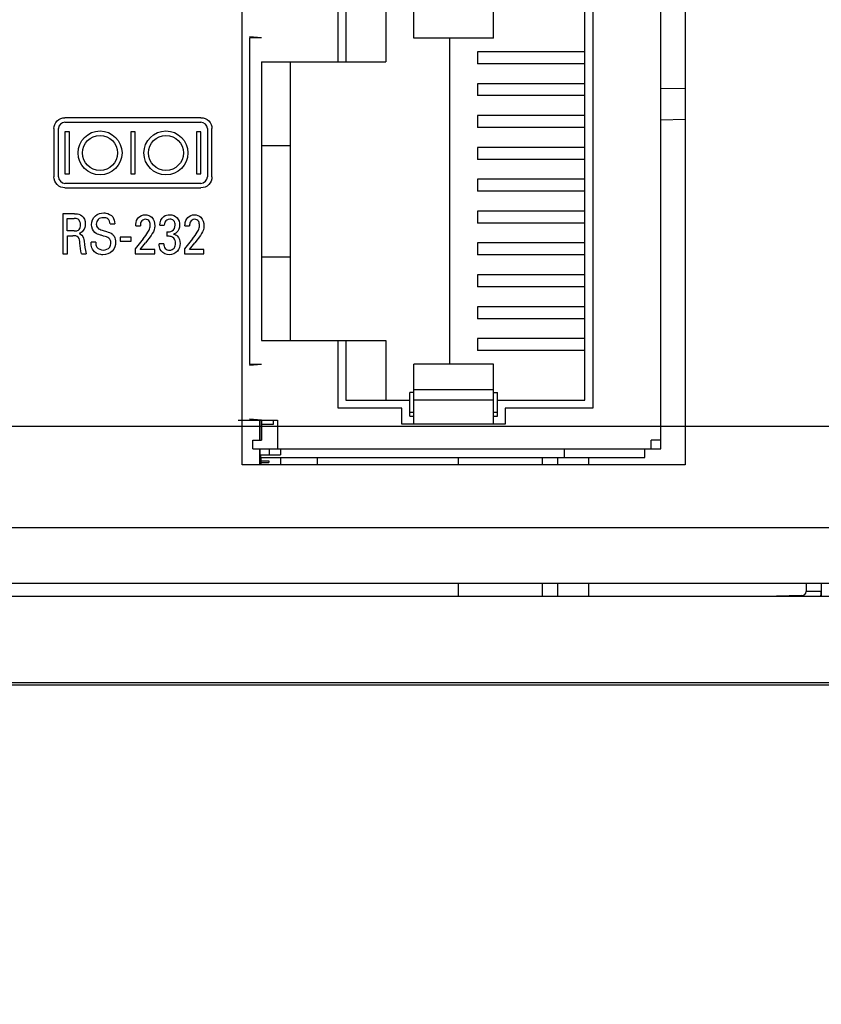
# Model space of a CAD drawing. Header units: inches. Extents: x 0 to 34, y 0 to 22.
# Tile 129 of 179: x 13.5 to 14.5, y 16 to 17.2. Entities that reach past the tile are written whole.
import ezdxf

# ---------------------------------------------------------------- set-up
doc = ezdxf.new("R2010")
doc.units = ezdxf.units.IN
doc.header["$LTSCALE"] = 1.87
doc.header["$MEASUREMENT"] = 0
doc.layers.get('0').update_dxf_attribs({"linetype": 'CONTINUOUS'})
for name, color, linetype in [('02___PRT_ALL_AXES', 7, 'CONTINUOUS'), ('ARTWORK', 7, 'CONTINUOUS'), ('COSMETIC', 7, 'CONTINUOUS'), ('DIMENSIONS', 7, 'CONTINUOUS'), ('ECAD_715933_01_71_C1206_REV1', 7, 'CONTINUOUS'), ('ECAD_GLOBAL_FD_40_10_FD40', 7, 'CONTINUOUS'), ('ECAD_R0805_SPARE_25_R0805_REV1', 7, 'CONTINUOUS')]:
    doc.layers.add(name, color=color, linetype=linetype)
doc.styles.get("Standard").update_dxf_attribs({"font": 'txt', "width": 0.8})
doc.dimstyles.new('DIMSTYLE_1', dxfattribs={"dimtxt": 0.125, "dimasz": 0.18, "dimexe": 0.125, "dimexo": 0.0625, "dimgap": 0.0625, "dimtad": 0, "dimtih": 1, "dimtoh": 1, "dimzin": 4, "dimdsep": 46, "dimtxsty": 'STANDARD', "dimblk": '_FILLED', "dimblk1": '_FILLED', "dimblk2": '_FILLED', "dimcen": 0.09, "dimadec": 0, "dimazin": 0, "dimtp": 0.001, "dimtm": 0.001, "dimtfac": 1, "dimtofl": 0, "dimtmove": 0, "dimatfit": 3, "dimldrblk": '_FILLED', "dimfxl": 1, "dimtolj": 1, "dimtzin": 4, "dimarcsym": 0})

# ---------------------------------------------------------------- blocks, each defined once
blk = doc.blocks.new('_FILLED')
at = {"color": 0, "linetype": 'BYBLOCK'}
blk.add_solid([(0, 0), (-1, 0.1736), (-1, -0.1736)], dxfattribs=at)
blk = doc.blocks.new('*D2')
at = {"layer": 'DIMENSIONS', "color": 2, "linetype": 'CONTINUOUS'}
for p, q in [((11.5917, 16.5152), (11.5917, 15.513)), ((15.5565, 16.38), (15.5565, 15.513)), ((11.5917, 15.638), (12.8991, 15.638)), ((15.5565, 15.638), (14.2491, 15.638))]:
    blk.add_line(p, q, dxfattribs=at)
at = {"layer": 'DIMENSIONS', "color": 2, "linetype": 'CONTINUOUS', "xscale": 0.18, "yscale": 0.18, "zscale": 0.18, "rotation": 180}
blk.add_blockref('_FILLED', (11.5917, 15.638), dxfattribs=at)
at = {"layer": 'DIMENSIONS', "color": 2, "linetype": 'CONTINUOUS', "xscale": 0.18, "yscale": 0.18, "zscale": 0.18}
blk.add_blockref('_FILLED', (15.5565, 15.638), dxfattribs=at)
at = {"layer": 'DIMENSIONS', "color": 2, "linetype": 'CONTINUOUS', "insert": (13.5741, 15.7005), "char_height": 0.125, "width": 1.225, "attachment_point": 2, "line_spacing_factor": 0.9}
blk.add_mtext('3.96{\\Ftxt.shx;\\W1.000000;\\H0.125000; }[100.7]', dxfattribs=at)
blk = doc.blocks.new('*D3')
at = {"layer": 'DIMENSIONS', "color": 2, "linetype": 'CONTINUOUS'}
for p, q in [((11.5917, 16.5152), (11.5917, 14.763)), ((15.7425, 16.4433), (15.7425, 14.763)), ((11.5917, 14.888), (12.9921, 14.888)), ((15.7425, 14.888), (14.3421, 14.888))]:
    blk.add_line(p, q, dxfattribs=at)
at = {"layer": 'DIMENSIONS', "color": 2, "linetype": 'CONTINUOUS', "xscale": 0.18, "yscale": 0.18, "zscale": 0.18, "rotation": 180}
blk.add_blockref('_FILLED', (11.5917, 14.888), dxfattribs=at)
at = {"layer": 'DIMENSIONS', "color": 2, "linetype": 'CONTINUOUS', "xscale": 0.18, "yscale": 0.18, "zscale": 0.18}
blk.add_blockref('_FILLED', (15.7425, 14.888), dxfattribs=at)
at = {"layer": 'DIMENSIONS', "color": 2, "linetype": 'CONTINUOUS', "insert": (13.6671, 14.9505), "char_height": 0.125, "width": 1.225, "attachment_point": 2, "line_spacing_factor": 0.9}
blk.add_mtext('4.15{\\Ftxt.shx;\\W1.000000;\\H0.125000; }[105.4]', dxfattribs=at)
blk = doc.blocks.new('*D4')
at = {"layer": 'DIMENSIONS', "color": 2, "linetype": 'CONTINUOUS'}
for p, q in [((10.7797, 16.7247), (10.7797, 17.0847)), ((15.2118, 16.7247), (10.6547, 16.7247)), ((12.5948, 16.3884), (10.6547, 16.3884)), ((10.7797, 16.3884), (10.7797, 16.1377)), ((10.7797, 16.1377), (10.6622, 16.1377))]:
    blk.add_line(p, q, dxfattribs=at)
at = {"layer": 'DIMENSIONS', "color": 2, "linetype": 'CONTINUOUS', "xscale": 0.18, "yscale": 0.18, "zscale": 0.18}
for p, rotation in [((10.7797, 16.7247), 270), ((10.7797, 16.3884), 90)]:
    blk.add_blockref('_FILLED', p, dxfattribs=dict(at, rotation=rotation))
at = {"layer": 'DIMENSIONS', "color": 2, "linetype": 'CONTINUOUS', "insert": (10.5997, 16.2002), "char_height": 0.125, "width": 0.925, "attachment_point": 3, "line_spacing_factor": 0.9}
blk.add_mtext('.34{\\Ftxt.shx;\\W1.000000;\\H0.125000; }[8.5]', dxfattribs=at)

msp = doc.modelspace()

# ---------------------------------------------------------------- linework, layer by layer
at = {"color": 3, "linetype": 'CONTINUOUS'}
for p, q in [((13.77, 16.6765), (13.77, 17.3385)), ((14.326, 17.3385), (14.326, 16.6765)), ((14.326, 16.6765), (13.77, 16.6765))]:
    msp.add_line(p, q, dxfattribs=at)
at = {"color": 7, "linetype": 'CONTINUOUS'}
for p, q in [((14.2952, 16.6965), (14.2952, 17.3185)), ((13.9852, 17.2121), (13.9852, 17.2875)), ((14.0852, 17.2121), (14.0852, 17.2875)), ((13.8902, 17.1825), (13.8902, 17.2675)), ((13.9002, 17.2575), (13.9002, 17.1825)), ((13.9502, 17.2575), (13.9502, 17.1825)), ((14.2002, 16.7575), (14.2002, 17.2575)), ((14.2102, 17.2675), (14.2102, 16.7475)), ((13.7942, 17.2125), (13.7792, 17.2139)), ((13.7792, 17.2125), (13.7792, 16.8025)), ((13.7942, 17.2125), (13.7792, 17.2125)), ((14.0852, 17.2121), (13.9852, 17.2121)), ((14.0302, 17.2121), (14.0302, 16.803)), ((14.0652, 17.195), (14.0652, 17.18)), ((14.2002, 17.195), (14.0652, 17.195)), ((13.7942, 17.1825), (13.7942, 16.8325)), ((13.7942, 17.1825), (13.9502, 17.1825)), ((13.8302, 17.1825), (13.8302, 16.8325)), ((14.2002, 17.18), (14.0652, 17.18)), ((14.0652, 17.155), (14.0652, 17.14)), ((14.2002, 17.155), (14.0652, 17.155)), ((14.326, 17.1491), (14.2952, 17.1484)), ((14.2002, 17.14), (14.0652, 17.14)), ((14.0652, 17.115), (14.0652, 17.1)), ((14.2002, 17.115), (14.0652, 17.115)), ((14.326, 17.11), (14.2952, 17.1093)), ((14.2002, 17.1), (14.0652, 17.1)), ((13.7942, 17.0775), (13.8302, 17.0775)), ((14.0652, 17.075), (14.0652, 17.06)), ((14.2002, 17.075), (14.0652, 17.075)), ((14.2002, 17.06), (14.0652, 17.06)), ((14.0652, 17.035), (14.0652, 17.02)), ((14.2002, 17.035), (14.0652, 17.035)), ((14.2002, 17.02), (14.0652, 17.02)), ((14.0652, 16.995), (14.0652, 16.98)), ((14.2002, 16.995), (14.0652, 16.995)), ((14.2002, 16.98), (14.0652, 16.98)), ((14.0652, 16.955), (14.0652, 16.94)), ((14.2002, 16.955), (14.0652, 16.955)), ((13.7942, 16.9375), (13.8302, 16.9375)), ((14.2002, 16.94), (14.0652, 16.94)), ((14.0652, 16.915), (14.0652, 16.9)), ((14.2002, 16.915), (14.0652, 16.915)), ((14.2002, 16.9), (14.0652, 16.9)), ((14.0652, 16.875), (14.0652, 16.86)), ((14.2002, 16.875), (14.0652, 16.875)), ((14.2002, 16.86), (14.0652, 16.86)), ((13.7942, 16.8325), (13.9502, 16.8325)), ((13.8902, 16.7475), (13.8902, 16.8325)), ((13.9002, 16.8325), (13.9002, 16.7575)), ((13.9502, 16.8325), (13.9502, 16.7575)), ((14.0652, 16.835), (14.0652, 16.82)), ((14.2002, 16.835), (14.0652, 16.835)), ((14.2002, 16.82), (14.0652, 16.82)), ((13.7942, 16.8025), (13.7792, 16.8025)), ((13.7942, 16.8025), (13.7792, 16.8012)), ((13.9852, 16.7275), (13.9852, 16.803)), ((14.0852, 16.803), (13.9852, 16.803)), ((14.0852, 16.7275), (14.0852, 16.803)), ((13.9802, 16.7375), (13.9802, 16.7675)), ((13.9852, 16.7675), (13.9802, 16.7675)), ((14.0852, 16.7705), (13.9852, 16.7705)), ((14.0852, 16.7675), (14.0902, 16.7675)), ((14.0902, 16.7375), (14.0902, 16.7675)), ((13.9002, 16.7575), (13.9802, 16.7575)), ((14.0852, 16.7575), (13.9852, 16.7575)), ((14.0902, 16.7575), (14.2002, 16.7575)), ((13.9702, 16.7475), (13.8902, 16.7475)), ((13.9702, 16.7275), (13.9702, 16.7475)), ((13.9802, 16.7425), (13.9852, 16.7425)), ((14.0852, 16.7425), (14.0902, 16.7425)), ((14.1002, 16.7475), (14.1002, 16.7275)), ((14.2102, 16.7475), (14.1002, 16.7475)), ((13.7942, 16.7325), (13.7792, 16.7339)), ((13.7942, 16.7325), (13.7942, 16.7075)), ((13.7942, 16.7325), (13.8142, 16.7325)), ((13.7942, 16.7275), (13.8092, 16.7275)), ((13.8092, 16.7275), (13.8092, 16.7325)), ((13.8142, 16.7325), (13.8142, 16.6965)), ((14.1002, 16.7275), (13.9702, 16.7275)), ((13.9802, 16.7375), (13.9852, 16.7375)), ((14.0852, 16.7375), (14.0902, 16.7375)), ((13.7832, 16.6965), (13.7832, 16.7075)), ((13.7832, 16.7075), (13.7942, 16.7075)), ((14.2832, 16.6965), (14.2832, 16.7075)), ((14.2952, 16.7075), (14.2832, 16.7075)), ((13.7832, 16.6965), (14.2952, 16.6965)), ((13.7922, 16.689), (13.8182, 16.689)), ((13.7932, 16.6855), (13.7932, 16.689)), ((13.8042, 16.689), (13.8042, 16.6965)), ((13.8182, 16.6965), (13.8182, 16.689)), ((14.1746, 16.6855), (14.1746, 16.6965)), ((14.2752, 16.6855), (14.2752, 16.6965)), ((13.7932, 16.6855), (14.2752, 16.6855)), ((14.0412, 16.6855), (14.0412, 16.6765)), ((14.147, 16.6765), (14.147, 16.6855)), ((14.1662, 16.6765), (14.1662, 16.6855)), ((14.2045, 16.6855), (14.2045, 16.6765)), ((14.0412, 16.5275), (14.0412, 16.511)), ((14.147, 16.511), (14.147, 16.5275)), ((14.1662, 16.511), (14.1662, 16.5275)), ((14.2045, 16.5275), (14.2045, 16.511)), ((14.4776, 16.5275), (14.4776, 16.5176)), ((14.4968, 16.5275), (14.4968, 16.5115)), ((14.4968, 16.5176), (14.4776, 16.5176)), ((15.522, 16.511), (12.692, 16.511)), ((14.4725, 16.5123), (14.4246, 16.511)), ((14.4725, 16.511), (14.4725, 16.5123)), ((12.6877, 16.4004), (15.5487, 16.4004)), ((15.522, 16.403), (12.692, 16.403))]:
    msp.add_line(p, q, dxfattribs=at)
at = {"color": 40, "linetype": 'CONTINUOUS'}
msp.add_line((13.765, 16.7325), (13.7942, 16.7325), dxfattribs=at)
at = {"color": 7, "linetype": 'CONTINUOUS'}
for centre, radius, start, end in [((14.4723, 16.5176), 0.00532, 271.5124, 359.9876), ((14.4718, 16.5176), 0.025, 344.7068, 360)]:
    msp.add_arc(centre, radius, start, end, dxfattribs=at)
at = {"layer": '02___PRT_ALL_AXES', "color": 7, "linetype": 'CONTINUOUS'}
for p, q in [((13.7922, 16.7075), (13.7922, 16.7325)), ((13.7922, 16.6765), (13.7922, 16.6965))]:
    msp.add_line(p, q, dxfattribs=at)
at = {"layer": '02___PRT_ALL_AXES', "color": 3, "linetype": 'CONTINUOUS'}
for p, q in [((15.3741, 16.5975), (12.4733, 16.5975)), ((15.4076, 16.5275), (12.4733, 16.5275))]:
    msp.add_line(p, q, dxfattribs=at)
at = {"layer": 'ARTWORK', "color": 3, "linetype": 'CONTINUOUS'}
for p, q in [((13.7182, 17.1123), (13.5475, 17.1123)), ((13.5337, 17.0986), (13.5337, 17.038)), ((13.5392, 17.038), (13.5392, 17.0986)), ((13.5475, 17.1068), (13.7182, 17.1068)), ((13.7264, 17.0986), (13.7264, 17.038)), ((13.732, 17.038), (13.732, 17.0986)), ((13.5475, 17.0944), (13.5475, 17.0419)), ((13.553, 17.0944), (13.5475, 17.0944)), ((13.553, 17.0419), (13.553, 17.0944)), ((13.63, 17.0944), (13.63, 17.0419)), ((13.6356, 17.0944), (13.63, 17.0944)), ((13.6356, 17.0419), (13.6356, 17.0944)), ((13.7126, 17.0944), (13.7126, 17.0419)), ((13.7182, 17.0944), (13.7126, 17.0944)), ((13.7182, 17.0419), (13.7182, 17.0944)), ((13.5475, 17.0419), (13.553, 17.0419)), ((13.63, 17.0419), (13.6356, 17.0419)), ((13.7126, 17.0419), (13.7182, 17.0419)), ((13.7182, 17.0298), (13.5475, 17.0298)), ((13.5475, 17.0242), (13.7182, 17.0242)), ((13.545, 16.9917), (13.545, 16.9415)), ((13.5593, 16.9917), (13.545, 16.9917)), ((13.5504, 16.9701), (13.5504, 16.9859)), ((13.5504, 16.9859), (13.5591, 16.9859)), ((13.6041, 16.9792), (13.6099, 16.9792)), ((13.6363, 16.9765), (13.6421, 16.9765)), ((13.6664, 16.9774), (13.672, 16.9774)), ((13.6981, 16.9765), (13.7039, 16.9765)), ((13.5591, 16.9701), (13.5504, 16.9701)), ((13.5505, 16.9415), (13.5505, 16.9642)), ((13.5505, 16.9642), (13.5575, 16.9642)), ((13.6166, 16.9624), (13.6166, 16.9572)), ((13.6306, 16.9624), (13.6166, 16.9624)), ((13.6306, 16.9572), (13.6306, 16.9624)), ((13.6458, 16.9602), (13.6357, 16.9478)), ((13.6557, 16.9645), (13.6486, 16.955)), ((13.6755, 16.969), (13.6755, 16.9634)), ((13.7076, 16.9602), (13.6975, 16.9478)), ((13.7175, 16.9645), (13.7104, 16.955)), ((13.5861, 16.9562), (13.5804, 16.9562)), ((13.6166, 16.9572), (13.6306, 16.9572)), ((13.6357, 16.9478), (13.6357, 16.9415)), ((13.6419, 16.947), (13.6486, 16.955)), ((13.6717, 16.9539), (13.6658, 16.9539)), ((13.6975, 16.9478), (13.6975, 16.9415)), ((13.7037, 16.947), (13.7104, 16.955)), ((13.545, 16.9415), (13.5505, 16.9415)), ((13.5681, 16.9415), (13.574, 16.9415)), ((13.6357, 16.9415), (13.6602, 16.9415)), ((13.6602, 16.947), (13.6419, 16.947)), ((13.6602, 16.9415), (13.6602, 16.947)), ((13.6975, 16.9415), (13.7219, 16.9415)), ((13.7219, 16.947), (13.7037, 16.947)), ((13.7219, 16.9415), (13.7219, 16.947))]:
    msp.add_line(p, q, dxfattribs=at)
for centre, radius in [((13.5915, 17.0681), 0.0276), ((13.5915, 17.0681), 0.022), ((13.6742, 17.0681), 0.0276), ((13.6742, 17.0681), 0.022)]:
    msp.add_circle(centre, radius, dxfattribs=at)
for points, knots in [([(13.5337, 17.0986), (13.5337, 17.1021), (13.5366, 17.1094), (13.544, 17.1123), (13.5475, 17.1123)], [0, 0, 0, 0, 0.499661, 1, 1, 1, 1]), ([(13.7182, 17.1123), (13.7217, 17.1123), (13.729, 17.1094), (13.732, 17.1021), (13.732, 17.0986)], [0, 0, 0, 0, 0.500339, 1, 1, 1, 1]), ([(13.5671, 16.9777), (13.5671, 16.9803), (13.5655, 16.9855), (13.5608, 16.9859), (13.5591, 16.9859)], [0, 0, 0, 0, 0.612066, 1, 1, 1, 1]), ([(13.5593, 16.9917), (13.5599, 16.9917), (13.5631, 16.9917), (13.5665, 16.9909), (13.5685, 16.9893)], [0, 0, 0, 0, 0.197629, 1, 1, 1, 1]), ([(13.5809, 16.978), (13.5809, 16.9821), (13.5842, 16.9905), (13.5925, 16.9927), (13.5962, 16.9927)], [0, 0, 0, 0, 0.524069, 1, 1, 1, 1]), ([(13.5957, 16.9868), (13.5934, 16.9868), (13.5885, 16.9857), (13.5868, 16.9808), (13.5868, 16.9787)], [0, 0, 0, 0, 0.5183, 1, 1, 1, 1]), ([(13.6041, 16.9792), (13.604, 16.9814), (13.6023, 16.9862), (13.5976, 16.9868), (13.5957, 16.9868)], [0, 0, 0, 0, 0.539982, 1, 1, 1, 1]), ([(13.5962, 16.9927), (13.597, 16.9927), (13.6011, 16.9925), (13.6055, 16.9904), (13.6075, 16.9877)], [0, 0, 0, 0, 0.195219, 1, 1, 1, 1]), ([(13.6363, 16.9765), (13.6363, 16.9772), (13.6364, 16.9809), (13.6378, 16.9848), (13.6399, 16.987)], [0, 0, 0, 0, 0.190434, 1, 1, 1, 1]), ([(13.6484, 16.9849), (13.6462, 16.9849), (13.6422, 16.9821), (13.6421, 16.9781), (13.6421, 16.9765)], [0, 0, 0, 0, 0.56733, 1, 1, 1, 1]), ([(13.6482, 16.9905), (13.6511, 16.9905), (13.6584, 16.988), (13.6601, 16.9803), (13.6601, 16.9765)], [0, 0, 0, 0, 0.431819, 1, 1, 1, 1]), ([(13.6546, 16.977), (13.6546, 16.9787), (13.6542, 16.9825), (13.6504, 16.9849), (13.6484, 16.9849)], [0, 0, 0, 0, 0.451555, 1, 1, 1, 1]), ([(13.6664, 16.9774), (13.6665, 16.9814), (13.6693, 16.9889), (13.6763, 16.9905), (13.6789, 16.9905)], [0, 0, 0, 0, 0.617723, 1, 1, 1, 1]), ([(13.679, 16.985), (13.6766, 16.985), (13.6727, 16.9824), (13.6721, 16.9786), (13.672, 16.9774)], [0, 0, 0, 0, 0.654432, 1, 1, 1, 1]), ([(13.6789, 16.9905), (13.6823, 16.9905), (13.6894, 16.9878), (13.6914, 16.9807), (13.6914, 16.9775)], [0, 0, 0, 0, 0.51771, 1, 1, 1, 1]), ([(13.6858, 16.9774), (13.6858, 16.9794), (13.6849, 16.9837), (13.6807, 16.985), (13.679, 16.985)], [0, 0, 0, 0, 0.544685, 1, 1, 1, 1]), ([(13.6981, 16.9765), (13.6981, 16.9772), (13.6982, 16.9809), (13.6996, 16.9848), (13.7016, 16.987)], [0, 0, 0, 0, 0.190426, 1, 1, 1, 1]), ([(13.7102, 16.9849), (13.708, 16.9849), (13.704, 16.9821), (13.7039, 16.9781), (13.7039, 16.9765)], [0, 0, 0, 0, 0.567374, 1, 1, 1, 1]), ([(13.71, 16.9905), (13.7129, 16.9905), (13.7201, 16.988), (13.7218, 16.9803), (13.7218, 16.9765)], [0, 0, 0, 0, 0.431802, 1, 1, 1, 1]), ([(13.7163, 16.977), (13.7163, 16.9787), (13.716, 16.9825), (13.7122, 16.9849), (13.7102, 16.9849)], [0, 0, 0, 0, 0.451625, 1, 1, 1, 1]), ([(13.5644, 16.9712), (13.5647, 16.9714), (13.5665, 16.973), (13.5671, 16.9757), (13.5671, 16.9777)], [0, 0, 0, 0, 0.139856, 1, 1, 1, 1]), ([(13.5868, 16.9787), (13.5868, 16.977), (13.5881, 16.9729), (13.5921, 16.9718), (13.594, 16.9713)], [0, 0, 0, 0, 0.46089, 1, 1, 1, 1]), ([(13.6517, 16.9685), (13.6522, 16.9693), (13.6537, 16.972), (13.6546, 16.975), (13.6546, 16.977)], [0, 0, 0, 0, 0.323271, 1, 1, 1, 1]), ([(13.6601, 16.9765), (13.6601, 16.9757), (13.66, 16.9714), (13.6576, 16.9675), (13.6557, 16.9645)], [0, 0, 0, 0, 0.173783, 1, 1, 1, 1]), ([(13.6755, 16.969), (13.6777, 16.9688), (13.6832, 16.9691), (13.6858, 16.9747), (13.6858, 16.9774)], [0, 0, 0, 0, 0.450225, 1, 1, 1, 1]), ([(13.6914, 16.9775), (13.6914, 16.9741), (13.6895, 16.9688), (13.6851, 16.9666), (13.6837, 16.9662)], [0, 0, 0, 0, 0.709977, 1, 1, 1, 1]), ([(13.7135, 16.9685), (13.714, 16.9693), (13.7155, 16.972), (13.7163, 16.975), (13.7163, 16.977)], [0, 0, 0, 0, 0.323257, 1, 1, 1, 1]), ([(13.7218, 16.9765), (13.7218, 16.9757), (13.7218, 16.9714), (13.7194, 16.9675), (13.7175, 16.9645)], [0, 0, 0, 0, 0.173791, 1, 1, 1, 1]), ([(13.5662, 16.9548), (13.566, 16.9574), (13.5657, 16.9633), (13.5598, 16.9642), (13.5575, 16.9642)], [0, 0, 0, 0, 0.526684, 1, 1, 1, 1]), ([(13.5591, 16.9701), (13.5594, 16.9701), (13.5612, 16.9701), (13.5632, 16.9703), (13.5644, 16.9712)], [0, 0, 0, 0, 0.161104, 1, 1, 1, 1]), ([(13.5654, 16.967), (13.5679, 16.9661), (13.5711, 16.9626), (13.5714, 16.9586), (13.5715, 16.9573)], [0, 0, 0, 0, 0.662016, 1, 1, 1, 1]), ([(13.596, 16.9637), (13.5946, 16.9641), (13.5909, 16.9653), (13.587, 16.9665), (13.5851, 16.9681)], [0, 0, 0, 0, 0.354435, 1, 1, 1, 1]), ([(13.594, 16.9713), (13.5959, 16.9707), (13.6003, 16.9693), (13.6049, 16.9677), (13.607, 16.966)], [0, 0, 0, 0, 0.429274, 1, 1, 1, 1]), ([(13.6052, 16.9552), (13.6052, 16.9573), (13.6031, 16.9621), (13.5983, 16.963), (13.596, 16.9637)], [0, 0, 0, 0, 0.461426, 1, 1, 1, 1]), ([(13.607, 16.966), (13.6078, 16.9653), (13.6103, 16.9624), (13.611, 16.9585), (13.611, 16.956)], [0, 0, 0, 0, 0.305676, 1, 1, 1, 1]), ([(13.6864, 16.9546), (13.6864, 16.9557), (13.6861, 16.9593), (13.6832, 16.9624), (13.6809, 16.9631)], [0, 0, 0, 0, 0.319686, 1, 1, 1, 1]), ([(13.6837, 16.9662), (13.6855, 16.9659), (13.6904, 16.9636), (13.692, 16.9578), (13.692, 16.9545)], [0, 0, 0, 0, 0.345681, 1, 1, 1, 1]), ([(13.5827, 16.946), (13.5821, 16.9469), (13.5806, 16.9501), (13.5804, 16.9537), (13.5804, 16.9562)], [0, 0, 0, 0, 0.294211, 1, 1, 1, 1]), ([(13.5861, 16.9562), (13.5862, 16.954), (13.5866, 16.9483), (13.5928, 16.9462), (13.5958, 16.9462)], [0, 0, 0, 0, 0.416155, 1, 1, 1, 1]), ([(13.611, 16.956), (13.611, 16.952), (13.6083, 16.9431), (13.5993, 16.9403), (13.5951, 16.9403)], [0, 0, 0, 0, 0.485289, 1, 1, 1, 1]), ([(13.5958, 16.9462), (13.5987, 16.9462), (13.604, 16.9483), (13.6052, 16.9533), (13.6052, 16.9552)], [0, 0, 0, 0, 0.603214, 1, 1, 1, 1]), ([(13.6681, 16.9453), (13.6667, 16.9473), (13.6659, 16.9504), (13.6658, 16.9533), (13.6658, 16.9539)], [0, 0, 0, 0, 0.802301, 1, 1, 1, 1]), ([(13.6717, 16.9539), (13.6717, 16.9519), (13.6725, 16.9476), (13.6768, 16.946), (13.6787, 16.946)], [0, 0, 0, 0, 0.506686, 1, 1, 1, 1]), ([(13.692, 16.9545), (13.692, 16.9511), (13.6898, 16.9436), (13.6823, 16.9403), (13.6786, 16.9403)], [0, 0, 0, 0, 0.480258, 1, 1, 1, 1]), ([(13.6787, 16.946), (13.6809, 16.946), (13.6854, 16.948), (13.6864, 16.9525), (13.6864, 16.9546)], [0, 0, 0, 0, 0.511883, 1, 1, 1, 1]), ([(13.5951, 16.9403), (13.5942, 16.9403), (13.5896, 16.9406), (13.5846, 16.9429), (13.5827, 16.946)], [0, 0, 0, 0, 0.200635, 1, 1, 1, 1])]:
    msp.add_open_spline(points, degree=3, knots=knots, dxfattribs=at)
for points in [[(13.5475, 17.1068), (13.5436, 17.1068), (13.5392, 17.1024), (13.5392, 17.0986)], [(13.7264, 17.0986), (13.7264, 17.1024), (13.722, 17.1068), (13.7182, 17.1068)], [(13.5475, 17.0242), (13.544, 17.0242), (13.5366, 17.0272), (13.5337, 17.0345), (13.5337, 17.038)], [(13.5392, 17.038), (13.5392, 17.0341), (13.5436, 17.0298), (13.5475, 17.0298)], [(13.7182, 17.0298), (13.722, 17.0298), (13.7264, 17.0341), (13.7264, 17.038)], [(13.732, 17.038), (13.732, 17.0345), (13.729, 17.0272), (13.7217, 17.0242), (13.7182, 17.0242)], [(13.5685, 16.9893), (13.5714, 16.987), (13.573, 16.9828), (13.573, 16.9791)], [(13.6075, 16.9877), (13.6092, 16.9853), (13.6097, 16.9821), (13.6099, 16.9792)], [(13.6399, 16.987), (13.6419, 16.9892), (13.6452, 16.9905), (13.6482, 16.9905)], [(13.7016, 16.987), (13.7037, 16.9892), (13.707, 16.9905), (13.71, 16.9905)], [(13.573, 16.9791), (13.573, 16.976), (13.5721, 16.9727), (13.5701, 16.9702)], [(13.5851, 16.9681), (13.5824, 16.9704), (13.5809, 16.9744), (13.5809, 16.978)], [(13.5701, 16.9702), (13.5689, 16.9687), (13.5672, 16.9676), (13.5654, 16.967)], [(13.6458, 16.9602), (13.6479, 16.9628), (13.65, 16.9656), (13.6517, 16.9685)], [(13.6809, 16.9631), (13.6791, 16.9635), (13.6773, 16.9635), (13.6755, 16.9634)], [(13.7076, 16.9602), (13.7097, 16.9628), (13.7118, 16.9656), (13.7135, 16.9685)], [(13.5681, 16.9415), (13.5669, 16.9458), (13.5667, 16.9503), (13.5662, 16.9548)], [(13.5715, 16.9573), (13.572, 16.952), (13.5726, 16.9466), (13.574, 16.9415)], [(13.6786, 16.9403), (13.6747, 16.9403), (13.6703, 16.9421), (13.6681, 16.9453)]]:
    msp.add_open_spline(points, degree=3, dxfattribs=at)
at = {"layer": 'COSMETIC', "color": 4, "linetype": 'CONTINUOUS'}
for p, q in [((13.7922, 16.7325), (13.7922, 16.7075)), ((13.7922, 16.6965), (13.7922, 16.6765))]:
    msp.add_line(p, q, dxfattribs=at)
at = {"layer": 'ECAD_715933_01_71_C1206_REV1', "color": 7, "linetype": 'CONTINUOUS'}
msp.add_line((13.8642, 16.6855), (13.8642, 16.6765), dxfattribs=at)
at = {"layer": 'ECAD_GLOBAL_FD_40_10_FD40', "color": 7, "linetype": 'CONTINUOUS'}
for p, q in [((13.7932, 16.6815), (13.7932, 16.6795)), ((13.7932, 16.6815), (13.8032, 16.6815)), ((13.7932, 16.6795), (13.8032, 16.6795)), ((13.8032, 16.6815), (13.8032, 16.6795))]:
    msp.add_line(p, q, dxfattribs=at)
at = {"layer": 'ECAD_R0805_SPARE_25_R0805_REV1', "color": 7, "linetype": 'CONTINUOUS'}
for p, q in [((13.7932, 16.6855), (13.7932, 16.6815)), ((13.7932, 16.6795), (13.7932, 16.6765)), ((13.8182, 16.6855), (13.8182, 16.6765))]:
    msp.add_line(p, q, dxfattribs=at)

# ---------------------------------------------------------------- dimensions: what is measured, and where the dimension line sits
at = {"layer": 'DIMENSIONS', "color": 2, "linetype": 'CONTINUOUS'}
dim = msp.add_linear_dim(base=(10.7797, 16.3884), p1=(15.2743, 16.7247), p2=(12.6573, 16.3884), angle=270, dimstyle='DIMSTYLE_1', dxfattribs=at)
dim.commit()
dim.dimension.update_dxf_attribs({"geometry": '*D4', "text_midpoint": (10.1372, 16.1377), "dimtype": 160})
for base, p2, picture, middle in [((15.5565, 15.638), (15.5565, 16.4425), '*D2', (13.5741, 15.638)), ((15.7425, 14.888), (15.7425, 16.5058), '*D3', (13.6671, 14.888))]:
    dim = msp.add_linear_dim(base=base, p1=(11.5917, 16.5777), p2=p2, dimstyle='DIMSTYLE_1', dxfattribs=at)
    dim.commit()
    dim.dimension.update_dxf_attribs({"geometry": picture, "text_midpoint": middle, "dimtype": 160})

doc.saveas('drawing.dxf')
